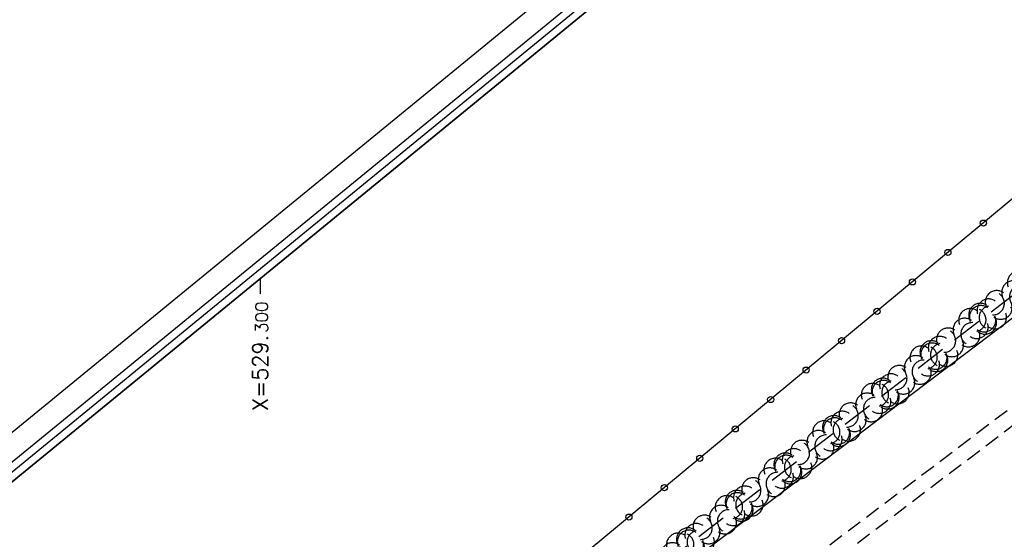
# Model space of a CAD drawing. Header units: feet. Extents: x 529188 to 529675, y 139816 to 140273.
# Tile 16 of 118: x 529292 to 529324, y 140072 to 140089. Entities that reach past the tile are written whole.
import ezdxf
from ezdxf.enums import TextEntityAlignment as Align

# ---------------------------------------------------------------- set-up
doc = ezdxf.new("R2010")
doc.units = ezdxf.units.FT
doc.header["$LTSCALE"] = 2
doc.header["$MEASUREMENT"] = 0
doc.linetypes.add('CACHE', pattern=[0.375, 0.25, -0.125])
doc.linetypes.add('CACHEX2', pattern=[0.75, 0.5, -0.25])
for name, color, linetype in [('BORDURETTE', 20, 'CONTINUOUS'), ('cadre250', 7, 'CONTINUOUS'), ('CANIVEAU', 32, 'CACHE'), ('CARROYAGE', 7, 'CONTINUOUS'), ('CARROYAGE LAMBERT', 7, 'CONTINUOUS'), ('CLOTURE', 1, 'CONTINUOUS'), ('HAIE', 80, 'CACHEX2')]:
    doc.layers.add(name, color=color, linetype=linetype)
doc.styles.get("Standard").update_dxf_attribs({"font": 'ROMANS.SHX'})

# ---------------------------------------------------------------- blocks, each defined once
blk = doc.blocks.new('RONDCLOT')
at = {"layer": 'CLOTURE'}
blk.add_circle((0, 0), 0.1, dxfattribs=at)
blk = doc.blocks.new('HAIEBASE')
at = {"layer": 'HAIE'}
for centre, start, end in [((-0.223, 0.05), 14.988, 164.4142), ((0.002, 0.141), 14.988, 164.4142), ((0.227, 0.05), 14.988, 164.4142), ((-0.147, -0.129), 50.5983, 200.0244), ((0.078, 0.086), 243.6198, 27.2304), ((-0.23, -0.099), 196.6108, 340.2213), ((0.022, -0.064), 196.6108, 340.2213), ((0.223, -0.099), 196.6108, 340.2213)]:
    blk.add_arc(centre, 0.25, start, end, dxfattribs=at)

msp = doc.modelspace()

# ---------------------------------------------------------------- linework, layer by layer
at = {"layer": 'BORDURETTE', "flags": 128}
msp.add_lwpolyline([(529365.744, 140113.595), (529346.604, 140099.162), (529349.584, 140095.322), (529348.792, 140094.696), (529345.813, 140098.607), (529334.491, 140089.442), (529335.885, 140087.796), (529327.818, 140081.654), (529329.185, 140079.821), (529328.42, 140079.255), (529326.995, 140081.07), (529328.42, 140079.255), (529326.995, 140081.07), (529302.908, 140062.841), (529304.421, 140060.817), (529293.1, 140052.27, 0.12784), (529288.488, 140046.948, 0.276945), (529289.647, 140032.594), (529317.669, 139996.417)], format="xyb", dxfattribs=at)
at = {"layer": 'cadre250', "flags": 128}
for points in [[(529227.588, 140022.756), (529532.841, 140272.877), (529675.446, 140098.839), (529330.55, 139816.237), (529234.372, 139933.616)], [(529228.064, 140022.176), (529532.737, 140271.821), (529674.39, 140098.944), (529330.655, 139817.292), (529234.952, 139934.091)], [(529228.222, 140021.983), (529532.702, 140271.47), (529674.038, 140098.979), (529330.69, 139817.644), (529235.145, 139934.249)], [(529228.38, 140021.79), (529532.667, 140271.118), (529673.686, 140099.014), (529330.725, 139817.996), (529235.339, 139934.408)]]:
    msp.add_lwpolyline(points, dxfattribs=at)
at = {"layer": 'CANIVEAU', "flags": 128}
for points in [[(529327.905, 140078.886), (529304.304, 140060.973)], [(529328.207, 140078.488), (529312.997, 140066.943)]]:
    msp.add_lwpolyline(points, dxfattribs=at)
at = {"layer": 'CARROYAGE'}
msp.add_line((529300, 140080.474), (529300, 140079.974), dxfattribs=at)
at = {"layer": 'CARROYAGE LAMBERT', "flags": 128}
msp.add_lwpolyline([(529369.4, 139849.686), (529673.686, 140099.014), (529532.667, 140271.118), (529228.38, 140021.79)], close=True, dxfattribs=at)
at = {"layer": 'CARROYAGE LAMBERT'}
msp.add_lwpolyline([(529369.4, 139849.686), (529673.686, 140099.014), (529532.667, 140271.118), (529228.38, 140021.79)], close=True, dxfattribs=at)
at = {"layer": 'CLOTURE', "flags": 128}
msp.add_lwpolyline([(529410.751, 140154.535), (529386.824, 140134.715), (529359.908, 140112.4), (529338.753, 140094.959), (529330.385, 140087.951), (529280.895, 140046.879), (529276.141, 140042.641), (529298.016, 140014.941), (529312.311, 139996.556), (529308.119, 139992.789)], dxfattribs=at)
at = {"layer": 'HAIE', "flags": 128}
msp.add_lwpolyline([(529335.296, 140088.212), (529302.101, 140062.691)], dxfattribs=at)

# ---------------------------------------------------------------- block references
at = {"layer": 'CLOTURE', "rotation": 219.6897399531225}
for p in [(529323.548, 140082.277), (529322.394, 140081.32), (529321.24, 140080.362), (529320.085, 140079.404), (529318.931, 140078.446), (529317.777, 140077.488), (529316.623, 140076.53), (529315.468, 140075.572), (529314.314, 140074.614), (529313.16, 140073.656), (529312.006, 140072.698)]:
    msp.add_blockref('RONDCLOT', p, dxfattribs=at)
at = {"layer": 'HAIE', "xscale": 1.5, "yscale": 1.5, "zscale": 1.5}
for p, rotation in [((529324.831, 140080.167), 37.55427316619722), ((529323.801, 140079.375), 217.5542731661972), ((529323.246, 140078.948), 37.55427316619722), ((529322.215, 140078.156), 217.5542731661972), ((529321.66, 140077.729), 37.55427316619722), ((529320.63, 140076.936), 217.5542731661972), ((529320.075, 140076.51), 37.55427316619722), ((529319.044, 140075.717), 217.5542731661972), ((529318.489, 140075.291), 37.55427316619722), ((529317.459, 140074.498), 217.5542731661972), ((529316.904, 140074.072), 37.55427316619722), ((529315.873, 140073.279), 217.5542731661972), ((529315.318, 140072.853), 37.55427316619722), ((529314.287, 140072.06), 217.5542731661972), ((529313.733, 140071.634), 37.55427316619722)]:
    msp.add_blockref('HAIEBASE', p, dxfattribs=dict(at, rotation=rotation))

# ---------------------------------------------------------------- texts
at = {"layer": 'CARROYAGE LAMBERT'}
for s, height, p in [('300', 0.4, (529300.25, 140079.724)), ('X=529.', 0.5, (529300.25, 140078.638))]:
    msp.add_text(s, height=height, rotation=90, dxfattribs=at).set_placement(p, align=Align.RIGHT)

doc.saveas('drawing.dxf')
